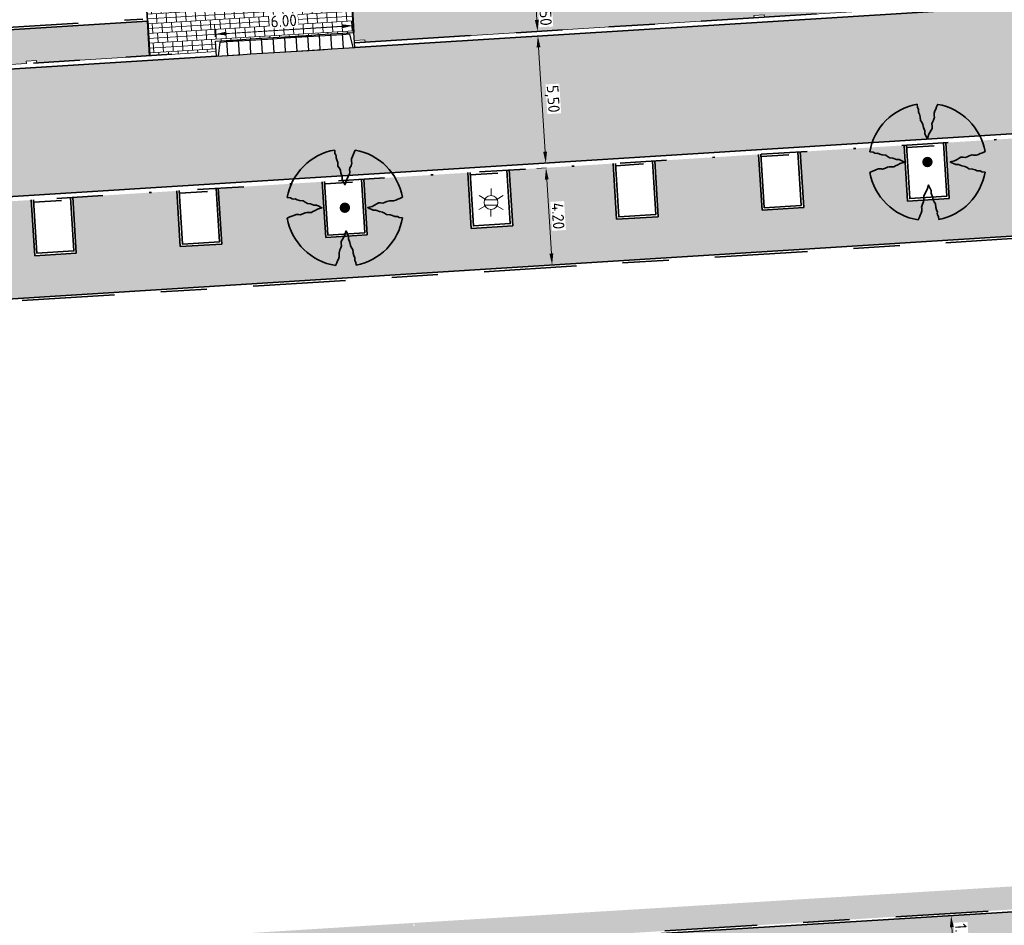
# Model space of a CAD drawing. Header units: metres. Extents: x 162305 to 163132, y 502542 to 502928.
# Tile 126 of 222: x 162491 to 162534, y 502709 to 502748. Entities that reach past the tile are written whole.
import ezdxf
from ezdxf.enums import TextEntityAlignment as Align

# ---------------------------------------------------------------- set-up
doc = ezdxf.new("R2010")
doc.units = ezdxf.units.M
for name, pattern in [('VH-GELEIDEBAND-SO', [6, 2, -2, 0, -2]), ('VH-OPSLUITBAND-SO', [10, 4, -2, 2, -2]), ('VH-TROTTOIRBAND-SO', [15, 5, -2, 2, -2, 2, -2]), ('ZZ-HIDDEN-SO', [4, 2, -2])]:
    doc.linetypes.add(name, pattern=pattern)
for name, color, linetype, lineweight, true_color in [('B-WE-OV-LICHTMAST-S-200', 190, 'Continuous', 18, 0x7f00ff), ('N-BH-VH-VERHARDING_TEGEL-Grijs', 253, 'Continuous', 13, 0x828282), ('N-WE-VH-KANTOPSLUITING_ELEMENT_INRIT-S', 40, 'Continuous', 25, 0xffbf00), ('N-WE-VH-KANTOPSLUITING_GELEIDEBAND_50X200-G', 20, 'VH-GELEIDEBAND-SO', 35, 0xff3f00), ('N-WE-VH-KANTOPSLUITING_OPSLUITBAND_100X200-G', 150, 'VH-OPSLUITBAND-SO', 35, 0x007fff), ('N-WE-VH-KANTOPSLUITING_TROTTOIRBAND_180X200-G', 6, 'VH-TROTTOIRBAND-SO', 35, 0xff00ff), ('N01-WE-GR-BOOM-S', 30, 'Continuous', 35, 0xff7f00)]:
    doc.layers.add(name, color=color, linetype=linetype, lineweight=lineweight, true_color=true_color)
for name, color, linetype, lineweight in [('N-BH-VH-MATERIAALGRENS-G', 7, 'Continuous', 40), ('N-WE-GR-GRAS-A-200', 62, 'Continuous', 18), ('N-WE-VH-KANTOPSLUITING_BETONRUG-G', 7, 'ZZ-HIDDEN-SO', 35), ('N-WE-VH-KANTOPSLUITING_VOORKANTBAND-G', 50, 'Continuous', 35), ('N-WE-VH-OPENVERHARDING_BETONSTRAATSTEEN-A', 92, 'Continuous', 18), ('N-WE-VH-OPENVERHARDING_BETONSTRAATSTEEN-A-200', 92, 'Continuous', 18), ('N-WE-VH-OPENVERHARDING_TEGEL-A', 92, 'Continuous', 18), ('X-XX-AL-M', 7, 'Continuous', 18)]:
    doc.layers.add(name, color=color, linetype=linetype, lineweight=lineweight)
doc.layers.add('X-XX-AL-HULPLIJN 01-G', color=1, linetype='Continuous', lineweight=18, true_color=0xff0000, plot=False)
doc.styles.add('NLCS-ISO', font='NLCS-ISO.ttf')
doc.styles.add('NLCS-ISO-M200-T25', font='NLCS-ISO.ttf', dxfattribs={"height": 0.5})
doc.dimstyles.new('NLCS-M200-T25-PIJL_L2_H2', dxfattribs={"dimscale": 0.2, "dimtxt": 2.5, "dimasz": 2.5, "dimexe": 2, "dimexo": 2, "dimgap": 0.7, "dimtad": 1, "dimzin": 0, "dimdsep": 46, "dimtxsty": 'NLCS-ISO-M200-T25', "dimcen": 0, "dimdle": 2, "dimclrd": 256, "dimclre": 256, "dimclrt": 256, "dimazin": 0, "dimtfac": 1, "dimtdec": 3, "dimtofl": 0, "dimtmove": 0, "dimatfit": 3, "dimfxl": 2, "dimfxlon": 1, "dimtfillclr": 256, "dimtolj": 1, "dimtzin": 0, "dimlwd": -1, "dimlwe": -1, "dimarcsym": 0})
pattern_1 = [(3.03605687, (0, 0), (0.29163426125, 0.165678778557), [0.3, -0.3]), (93.03605687, (0, 0), (-0.29957892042, -0.01588931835), [])]

# ---------------------------------------------------------------- blocks, each defined once
blk = doc.blocks.new('*D234')
at = {"layer": 'Defpoints', "color": 0, "transparency": 16777216}
for p in [(162513.891, 502741.656), (162514.227, 502741.677), (162514.99, 502737.512)]:
    blk.add_point(p, dxfattribs=at)
at = {"layer": 'X-XX-AL-M', "transparency": 16777216}
for p, q in [((162513.891, 502741.656), (162513.492, 502741.631)), ((162514.123, 502737.959), (162513.922, 502741.157)), ((162514.553, 502737.485), (162513.755, 502737.435))]:
    blk.add_line(p, q, dxfattribs=at)
for points in [[(162514.006, 502741.163), (162513.839, 502741.152), (162513.891, 502741.656)], [(162514.206, 502737.964), (162514.039, 502737.954), (162514.154, 502737.46)]]:
    blk.add_solid(points, dxfattribs=at)
at = {"layer": 'X-XX-AL-M', "transparency": 16777216, "insert": (162514.412, 502739.583), "char_height": 0.5, "attachment_point": 5, "rotation": 273.5814, "style": 'NLCS-ISO-M200-T25', "bg_fill": 3, "box_fill_scale": 1.1, "bg_fill_color": 256, "bg_fill_true_color": 13158600, "bg_fill_transparency": 0}
blk.add_mtext('\\A1;4.20', dxfattribs=at)
blk = doc.blocks.new('*D235')
at = {"layer": 'Defpoints', "color": 0, "transparency": 16777216}
for p in [(162513.537, 502747.359), (162514.36, 502747.41), (162515.137, 502741.934)]:
    blk.add_point(p, dxfattribs=at)
at = {"layer": 'X-XX-AL-M', "transparency": 16777216}
for p, q in [((162513.936, 502747.384), (162513.138, 502747.334)), ((162513.85, 502742.355), (162513.568, 502746.86)), ((162514.28, 502741.881), (162513.482, 502741.831))]:
    blk.add_line(p, q, dxfattribs=at)
for points in [[(162513.651, 502746.865), (162513.485, 502746.855), (162513.537, 502747.359)], [(162513.933, 502742.36), (162513.767, 502742.35), (162513.881, 502741.856)]]:
    blk.add_solid(points, dxfattribs=at)
at = {"layer": 'X-XX-AL-M', "transparency": 16777216, "insert": (162514.148, 502744.635), "char_height": 0.5, "attachment_point": 5, "rotation": 273.5814, "style": 'NLCS-ISO-M200-T25', "bg_fill": 3, "box_fill_scale": 1.1, "bg_fill_color": 256, "bg_fill_true_color": 13158600, "bg_fill_transparency": 0}
blk.add_mtext('\\A1;5,50', dxfattribs=at)
blk = doc.blocks.new('*D239')
at = {"layer": 'Defpoints', "color": 0, "transparency": 16777216}
blk.add_point((162513.193, 502749.034), dxfattribs=at)
at = {"layer": 'X-XX-AL-M', "transparency": 16777216}
for p, q in [((162513.431, 502749.049), (162513.83, 502749.074)), ((162513.462, 502748.55), (162513.494, 502748.05)), ((162513.525, 502747.551), (162513.924, 502747.576))]:
    blk.add_line(p, q, dxfattribs=at)
for points in [[(162513.545, 502748.555), (162513.379, 502748.544), (162513.431, 502749.049)], [(162513.577, 502748.055), (162513.41, 502748.044), (162513.525, 502747.551)]]:
    blk.add_solid(points, dxfattribs=at)
at = {"layer": 'X-XX-AL-M', "transparency": 16777216, "insert": (162513.867, 502748.324), "char_height": 0.5, "attachment_point": 5, "rotation": 273.5814, "style": 'NLCS-ISO-M200-T25', "bg_fill": 3, "box_fill_scale": 1.1, "bg_fill_color": 256, "bg_fill_true_color": 13158600, "bg_fill_transparency": 0}
blk.add_mtext('\\A1;1.50', dxfattribs=at)
at = {"layer": 'Defpoints', "color": 0, "transparency": 16777216}
for p in [(162513.408, 502747.543), (162513.525, 502747.551)]:
    blk.add_point(p, dxfattribs=at)
blk = doc.blocks.new('*D241')
at = {"layer": 'Defpoints', "color": 0, "transparency": 16777216}
for p in [(162499.584, 502747.43), (162505.6, 502747.372), (162499.617, 502746.913)]:
    blk.add_point(p, dxfattribs=at)
at = {"layer": 'X-XX-AL-M', "transparency": 16777216}
for p, q in [((162505.575, 502747.772), (162505.548, 502748.204)), ((162499.592, 502747.312), (162499.559, 502747.829)), ((162505.074, 502747.773), (162500.083, 502747.461))]:
    blk.add_line(p, q, dxfattribs=at)
for points in [[(162505.069, 502747.856), (162505.079, 502747.69), (162505.573, 502747.805)], [(162500.078, 502747.544), (162500.089, 502747.378), (162499.584, 502747.43)]]:
    blk.add_solid(points, dxfattribs=at)
at = {"layer": 'X-XX-AL-M', "transparency": 16777216, "insert": (162502.554, 502748.006), "char_height": 0.5, "attachment_point": 5, "rotation": 3.5814, "style": 'NLCS-ISO-M200-T25', "bg_fill": 3, "box_fill_scale": 1.1, "bg_fill_color": 256, "bg_fill_true_color": 13158600, "bg_fill_transparency": 0}
blk.add_mtext('\\A1;6.00', dxfattribs=at)
blk = doc.blocks.new('*D197')
at = {"layer": 'X-XX-AL-M', "transparency": 16777216}
for p, q in [((162531.398, 502709.366), (162530.999, 502709.341)), ((162531.43, 502708.867), (162531.48, 502708.069)), ((162531.511, 502707.57), (162531.112, 502707.545))]:
    blk.add_line(p, q, dxfattribs=at)
for points in [[(162531.513, 502708.872), (162531.346, 502708.862), (162531.398, 502709.366)], [(162531.563, 502708.074), (162531.396, 502708.064), (162531.511, 502707.57)]]:
    blk.add_solid(points, dxfattribs=at)
at = {"layer": 'X-XX-AL-M', "transparency": 16777216, "insert": (162531.844, 502708.492), "char_height": 0.5, "attachment_point": 5, "rotation": 273.5814, "style": 'NLCS-ISO-M200-T25', "bg_fill": 3, "box_fill_scale": 1.1, "bg_fill_color": 256, "bg_fill_true_color": 13158600, "bg_fill_transparency": 0}
blk.add_mtext('\\A1;1.80', dxfattribs=at)
at = {"layer": 'Defpoints', "color": 0, "transparency": 16777216}
for p in [(162531.539, 502709.375), (162531.511, 502707.57), (162531.609, 502707.576)]:
    blk.add_point(p, dxfattribs=at)
blk = doc.blocks.new('N-SVH-INRITELEMENT_180 200_200X650X500_RECHTS18')
at = {"layer": 'N-WE-VH-KANTOPSLUITING_ELEMENT_INRIT-S'}
for p, q in [((0, 0), (-0.499, -0.031)), ((0, 0), (0.04, -0.649)), ((-0.499, -0.031), (-0.459, -0.68)), ((-0.262, -0.617), (-0.404, -0.025)), ((0.04, -0.649), (-0.459, -0.68)), ((0.037, -0.599), (-0.262, -0.617))]:
    blk.add_line(p, q, dxfattribs=at)
blk = doc.blocks.new('N-SVH-INRITELEMENT_180 200_200X650X500_MIDDEN199')
at = {"layer": 'N-WE-VH-KANTOPSLUITING_ELEMENT_INRIT-S'}
for p, q in [((0, 0), (-0.499, -0.031)), ((0, 0), (0.04, -0.649)), ((-0.499, -0.031), (-0.459, -0.68)), ((0.037, -0.599), (-0.462, -0.63)), ((0.04, -0.649), (-0.459, -0.68))]:
    blk.add_line(p, q, dxfattribs=at)
blk = doc.blocks.new('N-SVH-INRITELEMENT_180 200_200X650X500_LINKS18')
at = {"layer": 'N-WE-VH-KANTOPSLUITING_ELEMENT_INRIT-S'}
for p, q in [((0, 0), (-0.499, -0.031)), ((0, 0), (0.04, -0.649)), ((-0.499, -0.031), (-0.459, -0.68)), ((-0.095, -0.006), (-0.162, -0.611)), ((-0.162, -0.611), (-0.462, -0.63)), ((0.04, -0.649), (-0.459, -0.68))]:
    blk.add_line(p, q, dxfattribs=at)
blk = doc.blocks.new('SGR-BOOM_3E GROOTTE')
h = blk.add_hatch(color=256)
edge = h.paths.add_edge_path()
edge.add_arc((-0.002, 0.003), 0.15, 0, 360)
at = {"flags": 128}
for points in [[(-0.296, 1.665), (-0.29, 1.569), (-0.261, 1.523), (-0.255, 1.478), (-0.256, 1.439), (-0.231, 1.379), (-0.208, 1.307), (-0.201, 1.2), (-0.163, 1.149), (-0.132, 1.086), (-0.115, 0.997), (-0.079, 0.898), (-0.076, 0.819), (-0.049, 0.758), (-0.023, 0.705), (-0.003, 0.664), (0.033, 0.788), (0.072, 0.857), (0.107, 0.924), (0.134, 0.969), (0.138, 1.033), (0.129, 1.099), (0.144, 1.149), (0.175, 1.211), (0.198, 1.295), (0.19, 1.33), (0.19, 1.409), (0.213, 1.475), (0.239, 1.528), (0.262, 1.589), (0.297, 1.664)], [(-1.665, 0.293), (-1.567, 0.287), (-1.521, 0.259), (-1.476, 0.252), (-1.437, 0.255), (-1.377, 0.23), (-1.306, 0.207), (-1.199, 0.199), (-1.149, 0.161), (-1.083, 0.128), (-0.994, 0.111), (-0.897, 0.077), (-0.818, 0.074), (-0.757, 0.047), (-0.704, 0.021), (-0.663, 0.001), (-0.787, -0.035), (-0.856, -0.074), (-0.922, -0.108), (-0.968, -0.137), (-1.031, -0.139), (-1.097, -0.131), (-1.149, -0.146), (-1.21, -0.177), (-1.293, -0.2), (-1.328, -0.193), (-1.408, -0.193), (-1.473, -0.216), (-1.526, -0.241), (-1.587, -0.263), (-1.662, -0.3)], [(1.66, -0.288), (1.562, -0.282), (1.516, -0.254), (1.472, -0.247), (1.434, -0.25), (1.371, -0.224), (1.3, -0.201), (1.194, -0.193), (1.143, -0.156), (1.079, -0.125), (0.991, -0.107), (0.892, -0.072), (0.813, -0.069), (0.752, -0.042), (0.699, -0.016), (0.658, 0.005), (0.782, 0.041), (0.851, 0.078), (0.917, 0.114), (0.962, 0.142), (1.025, 0.144), (1.093, 0.136), (1.143, 0.151), (1.204, 0.181), (1.288, 0.206), (1.323, 0.198), (1.402, 0.198), (1.468, 0.22), (1.521, 0.247), (1.583, 0.269), (1.659, 0.304)], [(-0.27, -1.663), (-0.234, -1.587), (-0.211, -1.527), (-0.186, -1.474), (-0.163, -1.407), (-0.163, -1.329), (-0.171, -1.293), (-0.147, -1.209), (-0.118, -1.147), (-0.102, -1.097), (-0.109, -1.03), (-0.107, -0.968), (-0.078, -0.922), (-0.043, -0.857), (-0.005, -0.787), (0.03, -0.663), (0.051, -0.704), (0.076, -0.756), (0.104, -0.818), (0.107, -0.896), (0.142, -0.995), (0.159, -1.084), (0.19, -1.147), (0.228, -1.199), (0.237, -1.305), (0.26, -1.376), (0.285, -1.438), (0.282, -1.475), (0.289, -1.522), (0.317, -1.566), (0.323, -1.653)]]:
    blk.add_lwpolyline(points, dxfattribs=at)
for start, end in [(100.0002, 170.1098), (10.2999, 79.792), (190.3241, 260.8433), (281.0946, 350.0621)]:
    blk.add_arc((-0.002, 0.003), 1.687, start, end)
blk = doc.blocks.new('B-SOV-LICHTMAST-SO')
for p, q in [((0, 1.5), (0, 3)), ((-1.3, 0.75), (-2.6, 1.5)), ((1.3, 0.75), (2.6, 1.5)), ((-1.3, -0.75), (-2.6, -1.5)), ((0, -1.5), (0, -3)), ((1.3, -0.75), (2.6, -1.5))]:
    blk.add_line(p, q)
at = {"flags": 128}
for points in [[(-1.38, 0.59), (1.38, 0.59)], [(-1.38, -0.59), (1.38, -0.59)]]:
    blk.add_lwpolyline(points, dxfattribs=at)
blk.add_circle((0, 0), 1.5)
at = {"style": 'NLCS-ISO'}
blk.add_attdef('TYPE', text='', height=1.8, dxfattribs=at).set_placement((0, 3), align=Align.BOTTOM_CENTER)

msp = doc.modelspace()

# ---------------------------------------------------------------- hatches: boundary and pattern name
at = {"layer": 'N-WE-GR-GRAS-A-200'}
h = msp.add_hatch(dxfattribs=at)
h.set_pattern_fill('AGR-GRAS_02-SO', color=256, scale=0.2, style=0, pattern_type=2)
h.set_pattern_definition([(0, (0, 0), (2, 2), [0.5, -1.5]), (0, (1.1, 1.2), (2, 2), [0.5, -1.5]), (90, (0.2, 0.7), (-2, 2), [0.5, -1.5]), (90, (1, 1.4), (-2, 2), [0.5, -1.5]), (45, (0.4, 1.4), (0, 2), [0.5, -2.328427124]), (135, (1.1, 0), (-2, 0), [0.5, -2.328427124]), (26.5650512, (0.5, 0.6), (2, 8e-10), [0.5, -3.972135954]), (26.5650512, (1.4, 1.6), (2, 8e-10), [0.5, -3.972135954]), (63.43494882, (1.4, 0), (1e-10, 2), [0.5, -3.972135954]), (63.43494882, (0.5, 0.9), (1e-10, 2), [0.5, -3.972135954]), (63.43494882, (1.2, 0.4), (1e-10, 2), [0.5, -3.972135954]), (116.5650512, (0, 1.1), (-8e-10, 2), [0.5, -3.972135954]), (153.43494882, (0.4, 0.3), (-2, 1e-10), [0.5, -3.972135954])])
h.paths.add_polyline_path([(162421.517, 502819.726), (162435.034, 502820.576), (162435.169, 502820.432), (162435.343, 502820.275), (162435.553, 502820.121), (162435.897, 502819.944), (162436.228, 502819.841), (162436.649, 502819.789), (162442.014, 502820.095), (162442.181, 502820.21), (162442.325, 502817.953), (162445.008, 502818.123), (162446.244, 502817.251), (162443.192, 502817.061), (162443.511, 502811.925), (162442.505, 502811.858), (162442.17, 502817.226), (162424.634, 502816.13), (162424.643, 502815.982), (162424.967, 502810.771), (162422.081, 502810.59)])
edge = h.paths.add_edge_path(flags=16)
edge.add_ellipse((162362.043, 502852.57), major_axis=(-0.0024, 0.0374), ratio=0.999228, start_angle=0, end_angle=360, ccw=False)
edge = h.paths.add_edge_path(flags=16)
edge.add_ellipse((162362.585, 502843.074), major_axis=(-0.0024, 0.0374), ratio=0.999228, start_angle=0, end_angle=360, ccw=False)
edge = h.paths.add_edge_path(flags=16)
edge.add_ellipse((162361.375, 502862.47), major_axis=(-0.0024, 0.0374), ratio=0.999228, start_angle=0, end_angle=360, ccw=False)
h.paths.add_polyline_path([(162362.219, 502859.55), (162362.319, 502859.557), (162363.515, 502840.078), (162363.415, 502840.072), (162363.443, 502839.623), (162363.543, 502839.629), (162363.629, 502838.217), (162362.822, 502838.159), (162362.786, 502838.484), (162362.788, 502838.484), (162362.758, 502838.774), (162362.163, 502845.491), (162360.898, 502866.676), (162361.878, 502866.739), (162362.291, 502860.006), (162362.191, 502860)])
h.paths.add_polyline_path([(162370.36, 502859.13), (162370.182, 502861.923), (162370.463, 502861.92), (162370.486, 502861.402), (162370.779, 502861.415), (162370.814, 502860.896), (162371.337, 502860.935), (162371.387, 502859.961), (162371.777, 502859.979), (162371.78, 502859.223)])
edge = h.paths.add_edge_path(flags=16)
edge.add_ellipse((162389.544, 502924.307), major_axis=(-0.0024, 0.0375), ratio=0.999228, start_angle=0, end_angle=360, ccw=False)
edge = h.paths.add_edge_path(flags=16)
edge.add_ellipse((162379.964, 502923.711), major_axis=(-0.0024, 0.0375), ratio=0.999228, start_angle=0, end_angle=360, ccw=False)
h.paths.add_polyline_path([(162371.042, 502923.041), (162371.029, 502923.547), (162371.022, 502923.655), (162398.112, 502925.305), (162398.145, 502924.764)])
edge = h.paths.add_edge_path(flags=16)
edge.add_ellipse((162472.361, 502871.473), major_axis=(-0.0024, 0.0375), ratio=0.999228, start_angle=0, end_angle=360, ccw=False)
edge = h.paths.add_edge_path(flags=16)
edge.add_ellipse((162472.286, 502872.403), major_axis=(-0.0024, 0.0375), ratio=0.999228, start_angle=0, end_angle=360, ccw=False)
edge = h.paths.add_edge_path(flags=16)
edge.add_ellipse((162481.311, 502872.974), major_axis=(-0.0024, 0.0375), ratio=0.999228, start_angle=0, end_angle=360, ccw=False)
edge = h.paths.add_edge_path(flags=16)
edge.add_ellipse((162481.4, 502872.078), major_axis=(-0.0024, 0.0375), ratio=0.999228, start_angle=0, end_angle=360, ccw=False)
edge = h.paths.add_edge_path(flags=16)
edge.add_ellipse((162491.481, 502873.637), major_axis=(-0.0024, 0.0375), ratio=0.999228, start_angle=0, end_angle=360, ccw=False)
edge = h.paths.add_edge_path()
edge.add_line((162491.614, 502871.718), (162490.496, 502871.657))
edge.add_line((162490.496, 502871.657), (162490.491, 502871.77))
edge.add_line((162490.491, 502871.77), (162478.157, 502870.992))
edge.add_line((162478.157, 502870.992), (162470.974, 502870.605))
edge.add_line((162470.974, 502870.605), (162470.856, 502872.5))
edge.add_line((162470.856, 502872.5), (162485.627, 502873.415))
edge.add_line((162485.627, 502873.415), (162493.227, 502873.874))
edge.add_line((162493.227, 502873.874), (162492.846, 502880.392))
edge.add_line((162492.846, 502880.392), (162493.987, 502880.465))
edge.add_line((162493.987, 502880.465), (162494.519, 502871.874))
edge.add_line((162494.519, 502871.874), (162491.646, 502871.719))
edge.add_ellipse((162491.628, 502871.752), major_axis=(-0.0024, 0.0375), ratio=0.999228, start_angle=204.2611, end_angle=514.6215)
h.paths.add_polyline_path([(162503.076, 502855.443), (162503.175, 502855.449), (162503.182, 502855.349), (162507.723, 502855.63), (162508.325, 502845.898), (162508.826, 502845.929), (162509.922, 502845.996), (162508.48, 502869.305), (162502.561, 502868.939), (162502.362, 502868.295), (162502.373, 502866.891)])
h.paths.add_polyline_path([(162538.734, 502870.453), (162538.737, 502870.459), (162538.743, 502870.478), (162538.747, 502870.497), (162538.75, 502870.516), (162538.751, 502870.535), (162538.75, 502870.553), (162538.747, 502870.572), (162538.743, 502870.591), (162538.737, 502870.611), (162538.729, 502870.629), (162538.722, 502870.641), (162538.703, 502870.938), (162537.951, 502870.89), (162537.968, 502870.619), (162537.965, 502870.611), (162537.958, 502870.591), (162537.954, 502870.572), (162537.952, 502870.553), (162537.951, 502870.535), (162537.952, 502870.516), (162537.954, 502870.497), (162537.958, 502870.478), (162537.965, 502870.459), (162537.973, 502870.44), (162537.98, 502870.426), (162537.999, 502870.138), (162538.751, 502870.186)], flags=16)
edge = h.paths.add_edge_path(flags=16)
edge.add_ellipse((162531.906, 502869.982), major_axis=(-0.25, 0), ratio=1, start_angle=-146.5113, end_angle=206.759, ccw=False)
edge.add_line((162532.115, 502870.12), (162532.13, 502870.095))
edge = h.paths.add_edge_path(flags=16)
edge.add_ellipse((162511.919, 502869.277), major_axis=(-0.0024, 0.0375), ratio=0.999228, start_angle=0, end_angle=360, ccw=False)
edge = h.paths.add_edge_path(flags=16)
edge.add_ellipse((162522.497, 502868.462), major_axis=(-0.0024, 0.0375), ratio=0.999228, start_angle=0, end_angle=360, ccw=False)
edge = h.paths.add_edge_path(flags=16)
edge.add_ellipse((162522.447, 502869.89), major_axis=(-0.0024, 0.0375), ratio=0.999228, start_angle=0, end_angle=360, ccw=False)
edge = h.paths.add_edge_path(flags=16)
edge.add_ellipse((162532.379, 502869.057), major_axis=(-0.0024, 0.0375), ratio=0.999228, start_angle=0, end_angle=360, ccw=False)
edge = h.paths.add_edge_path()
edge.add_line((162511.902, 502867.747), (162510.21, 502867.645))
edge.add_line((162510.21, 502867.645), (162510.109, 502869.306))
edge.add_line((162510.109, 502869.306), (162538.74, 502871.078))
edge.add_line((162538.74, 502871.078), (162538.844, 502869.377))
edge.add_line((162538.844, 502869.377), (162511.943, 502867.75))
edge.add_ellipse((162511.92, 502867.78), major_axis=(-0.0024, 0.0375), ratio=0.999228, start_angle=212.8954, end_angle=506.7392)
edge = h.paths.add_edge_path(flags=16)
edge.add_ellipse((162554.017, 502704.407), major_axis=(-0.25, 0), ratio=1, start_angle=-19.7806, end_angle=333.4897, ccw=False)
edge.add_line((162553.781, 502704.492), (162553.793, 502704.519))
edge = h.paths.add_edge_path()
edge.add_ellipse((162551.443, 502714.761), major_axis=(-0.579, 0), ratio=1, start_angle=88.3276, end_angle=98.4248)
edge.add_line((162551.528, 502714.188), (162556.303, 502714.513))
edge.add_line((162556.303, 502714.513), (162556.577, 502710.125))
edge.add_line((162556.577, 502710.125), (162556.776, 502710.137))
edge.add_line((162556.776, 502710.137), (162556.846, 502709.236))
edge.add_line((162556.846, 502709.236), (162552.732, 502708.974))
edge.add_line((162552.732, 502708.974), (162552.986, 502704.982))
edge.add_line((162552.986, 502704.982), (162557.154, 502705.248))
edge.add_line((162557.154, 502705.248), (162557.171, 502705.029))
edge.add_line((162557.171, 502705.029), (162577.095, 502706.273))
edge.add_line((162577.095, 502706.273), (162577.219, 502706.826))
edge.add_line((162577.219, 502706.826), (162577.305, 502705.378))
edge.add_line((162577.305, 502705.378), (162549.792, 502703.693))
edge.add_line((162549.792, 502703.693), (162549.16, 502713.814))
edge.add_line((162549.16, 502713.814), (162549.362, 502713.826))
edge.add_line((162549.362, 502713.826), (162549.356, 502713.926))
edge.add_line((162549.356, 502713.926), (162550.264, 502713.982))
edge.add_ellipse((162550.22, 502714.681), major_axis=(-0.7, 0), ratio=1, start_angle=93.5531, end_angle=128.9932)
edge.add_line((162550.661, 502714.137), (162551.426, 502714.182))
edge = h.paths.add_edge_path(flags=16)
edge.add_ellipse((162508.182, 502708.963), major_axis=(-0.0024, 0.0375), ratio=0.999228, start_angle=0, end_angle=360, ccw=False)
edge = h.paths.add_edge_path(flags=16)
edge.add_ellipse((162498.418, 502708.139), major_axis=(-0.0024, 0.0375), ratio=0.999228, start_angle=0, end_angle=360, ccw=False)
edge = h.paths.add_edge_path(flags=16)
edge.add_ellipse((162487.929, 502707.676), major_axis=(-0.0024, 0.0375), ratio=0.999228, start_angle=0, end_angle=360, ccw=False)
edge = h.paths.add_edge_path(flags=16)
edge.add_ellipse((162478.214, 502707.105), major_axis=(-0.0024, 0.0375), ratio=0.999228, start_angle=0, end_angle=360, ccw=False)
h.paths.add_polyline_path([(162476.685, 502707.087), (162505.879, 502708.912), (162539.79, 502710.978), (162539.851, 502709.987), (162476.746, 502706.099)])
edge = h.paths.add_edge_path(flags=16)
edge.add_ellipse((162395.834, 502721.362), major_axis=(-0.0024, 0.0374), ratio=0.999228, start_angle=0, end_angle=360, ccw=False)
edge = h.paths.add_edge_path(flags=16)
edge.add_ellipse((162396.47, 502711.185), major_axis=(-0.0024, 0.0374), ratio=0.999228, start_angle=0, end_angle=360, ccw=False)
edge = h.paths.add_edge_path()
edge.add_line((162395.383, 502731.715), (162396.765, 502708.907))
edge.add_line((162396.765, 502708.907), (162397.036, 502704.3))
edge.add_line((162397.036, 502704.3), (162396.295, 502704.256))
edge.add_line((162396.295, 502704.256), (162395.798, 502704.697))
edge.add_line((162395.798, 502704.697), (162394.018, 502733.935))
edge.add_line((162394.018, 502733.935), (162394.9, 502734.934))
edge.add_line((162394.9, 502734.934), (162395.187, 502734.952))
edge.add_line((162395.187, 502734.952), (162395.379, 502731.782))
edge.add_ellipse((162395.364, 502731.747), major_axis=(-0.0024, 0.0374), ratio=0.999228, start_angle=333.5251, end_angle=566.1217)
edge = h.paths.add_edge_path(flags=16)
edge.add_ellipse((162599.331, 502707.364), major_axis=(-0.0024, 0.0375), ratio=0.999228, start_angle=0, end_angle=360, ccw=False)
edge = h.paths.add_edge_path(flags=16)
edge.add_ellipse((162589.565, 502706.823), major_axis=(-0.0024, 0.0375), ratio=0.999228, start_angle=0, end_angle=360, ccw=False)
edge = h.paths.add_edge_path()
edge.add_ellipse((162583.961, 502706.24), major_axis=(-0.25, 0), ratio=1, start_angle=93.4892, end_angle=273.4892)
edge.add_line((162583.945, 502706.489), (162583.943, 502706.535))
edge.add_line((162583.943, 502706.535), (162608.977, 502708.062))
edge.add_line((162608.977, 502708.062), (162609.022, 502707.322))
edge.add_line((162609.022, 502707.322), (162583.988, 502705.788))
edge.add_line((162583.988, 502705.788), (162583.976, 502705.99))
edge = h.paths.add_edge_path(flags=16)
edge.add_ellipse((162616.144, 502666.519), major_axis=(-0.0024, 0.0374), ratio=0.999228, start_angle=0, end_angle=360, ccw=False)
edge = h.paths.add_edge_path(flags=16)
edge.add_ellipse((162615.418, 502676.401), major_axis=(-0.0024, 0.0374), ratio=0.999228, start_angle=0, end_angle=360, ccw=False)
edge = h.paths.add_edge_path()
edge.add_ellipse((162615.429, 502664.807), major_axis=(-0.25, 0), ratio=1, start_angle=33.4892, end_angle=333.4892)
edge.add_line((162615.205, 502664.919), (162615.153, 502664.945))
edge.add_line((162615.153, 502664.945), (162613.958, 502684.042))
edge.add_line((162613.958, 502684.042), (162615.141, 502684.116))
edge.add_line((162615.141, 502684.116), (162615.159, 502683.799))
edge.add_line((162615.159, 502683.799), (162616.307, 502665.548))
edge.add_line((162616.307, 502665.548), (162616.303, 502665.534))
edge.add_line((162616.303, 502665.534), (162616.301, 502665.515))
edge.add_line((162616.301, 502665.515), (162616.3, 502665.496))
edge.add_line((162616.3, 502665.496), (162616.301, 502665.477))
edge.add_line((162616.301, 502665.477), (162616.303, 502665.458))
edge.add_line((162616.303, 502665.458), (162616.308, 502665.439))
edge.add_line((162616.308, 502665.439), (162616.314, 502665.42))
edge.add_line((162616.314, 502665.42), (162616.315, 502665.418))
edge.add_line((162616.315, 502665.418), (162616.722, 502658.942))
edge.add_line((162616.722, 502658.942), (162615.533, 502658.854))
edge.add_line((162615.533, 502658.854), (162615.172, 502664.637))
edge.add_line((162615.172, 502664.637), (162615.22, 502664.669))
h.paths.add_polyline_path([(162613.807, 502655.383), (162613.598, 502658.712), (162613.638, 502658.715), (162613.934, 502653.992), (162582.144, 502652.018), (162582.063, 502653.317)])
h.paths.add_polyline_path([(162630.424, 502647.556), (162630.699, 502642.626), (162628.4, 502642.494), (162627.777, 502642.458), (162627.786, 502642.278), (162603.433, 502640.765), (162603.114, 502645.897), (162602.077, 502645.841), (162602.105, 502645.392), (162602.141, 502645.394), (162602.467, 502640.049), (162633.855, 502641.963), (162634.145, 502641.982), (162633.881, 502644.367), (162633.717, 502645), (162633.378, 502645.727), (162632.876, 502646.364), (162632.286, 502646.854), (162631.624, 502647.211)])
edge = h.paths.add_edge_path(flags=16)
edge.add_ellipse((162567.845, 502652.2), major_axis=(-0.0024, 0.0375), ratio=0.999228, start_angle=0, end_angle=360, ccw=False)
edge = h.paths.add_edge_path()
edge.add_line((162548.046, 502650.768), (162548.03, 502651.015))
edge.add_line((162548.03, 502651.015), (162549.486, 502651.109))
edge.add_line((162549.486, 502651.109), (162549.486, 502650.517))
edge.add_line((162549.486, 502650.517), (162550.286, 502650.517))
edge.add_line((162550.286, 502650.517), (162550.286, 502651.16))
edge.add_line((162550.286, 502651.16), (162558.56, 502651.693))
edge.add_ellipse((162558.587, 502651.719), major_axis=(-0.0024, 0.0375), ratio=0.999228, start_angle=129.7834, end_angle=230.2968)
edge.add_line((162558.617, 502651.697), (162573.877, 502652.68))
edge.add_line((162573.877, 502652.68), (162573.944, 502651.609))
edge.add_line((162573.944, 502651.609), (162548.093, 502650.004))
edge.add_line((162548.093, 502650.004), (162548.05, 502650.705))
edge.add_ellipse((162548.028, 502650.735), major_axis=(-0.0024, 0.0375), ratio=0.999228, start_angle=211.6727, end_angle=328.1784)
edge = h.paths.add_edge_path(flags=16)
edge.add_ellipse((162430.665, 502659.865), major_axis=(-0.0024, 0.0375), ratio=0.999228, start_angle=0, end_angle=360, ccw=False)
edge = h.paths.add_edge_path(flags=16)
edge.add_ellipse((162420.419, 502659.642), major_axis=(-0.0024, 0.0375), ratio=0.999228, start_angle=0, end_angle=360, ccw=False)
edge = h.paths.add_edge_path(flags=16)
edge.add_ellipse((162411.256, 502659.155), major_axis=(-0.0024, 0.0375), ratio=0.999228, start_angle=0, end_angle=360, ccw=False)
h.paths.add_polyline_path([(162435.507, 502661.043), (162435.323, 502659.857), (162409.633, 502658.262), (162409.562, 502659.421), (162417.311, 502659.909), (162417.311, 502659.564), (162418.111, 502659.564), (162418.111, 502659.962)])
edge = h.paths.add_edge_path()
edge.add_arc((162406.536, 502665.135), 0.25, 314.1361, 386.759)
edge.add_line((162406.759, 502665.248), (162406.744, 502665.273))
edge.add_arc((162406.536, 502665.135), 0.25, 33.4892, 53.1521)
edge.add_line((162406.686, 502665.335), (162405.617, 502682.119))
edge.add_line((162405.617, 502682.119), (162404.587, 502699.361))
edge.add_line((162404.587, 502699.361), (162405.114, 502699.394))
edge.add_line((162405.114, 502699.394), (162407.566, 502659.298))
edge.add_line((162407.566, 502659.298), (162407.073, 502659.267))
edge.add_line((162407.073, 502659.267), (162407.068, 502659.343))
edge.add_line((162407.068, 502659.343), (162407.062, 502659.43))
edge.add_line((162407.062, 502659.43), (162406.71, 502664.956))
h.paths.add_polyline_path([(162384.175, 502626.989), (162385.046, 502626.592), (162372.825, 502599.014), (162371.335, 502595.495), (162370.722, 502593.495), (162370.394, 502591.743), (162370.27, 502590.819), (162370.22, 502589.04), (162370.38, 502587.03), (162370.565, 502585.909), (162371.415, 502583.295), (162372.193, 502581.707), (162370.908, 502584.33), (162369.966, 502586.806), (162369.747, 502588.04), (162369.616, 502589.543), (162369.609, 502591.028), (162369.765, 502592.585), (162370.157, 502594.429), (162370.745, 502596.215), (162373.739, 502603.155), (162382.073, 502622.389), (162383.982, 502627.016)])
h.paths.add_polyline_path([(162633.546, 502600.513), (162633.828, 502595.971), (162634.923, 502596.039), (162635.361, 502596.088), (162635.807, 502596.254), (162636.127, 502596.481), (162636.395, 502596.782), (162636.609, 502597.185), (162636.68, 502597.521), (162636.692, 502597.852), (162636.458, 502601.632), (162636.458, 502601.69), (162604.902, 502599.753), (162604.852, 502599.75), (162605.149, 502595.651), (162605.325, 502595.091), (162605.529, 502594.771), (162606.031, 502594.327), (162606.489, 502594.101), (162606.98, 502594.014), (162607.398, 502594.03), (162607.379, 502594.329), (162607.479, 502594.335), (162607.197, 502598.877)])
at = {"layer": 'N-WE-VH-OPENVERHARDING_BETONSTRAATSTEEN-A', "true_color": 0x333333}
h = msp.add_hatch(dxfattribs=at)
h.set_pattern_fill('AVH-BSS_KEIFORMAAT_DUBBEL', color=250, scale=2, angle=183.4892, pattern_type=2)
h.set_pattern_definition([(183.48921765, (0, 0), (0.012780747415, -0.20961071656), []), (273.48921765, (0, 0), (0.23517221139, -0.4064406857), [0.42, -0.42])])
h.paths.add_polyline_path([(162496.562, 502749.696), (162496.759, 502746.502), (162499.631, 502746.682), (162499.603, 502747.131), (162505.592, 502747.505), (162505.528, 502748.554), (162505.117, 502748.527), (162505.04, 502749.775), (162499.545, 502749.434), (162499.517, 502749.881)])
at = {"layer": 'N-WE-VH-OPENVERHARDING_BETONSTRAATSTEEN-A-200', "true_color": 0x333333}
h = msp.add_hatch(dxfattribs=at)
h.set_pattern_fill('AVH-BSS_KEIFORMAAT_KEPER-SO', color=250, scale=0.2, angle=3.5504, pattern_type=2)
h.set_pattern_definition([(48.55043389, (0, 0), (-0.01839141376, 0.29641483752), [0.63, -0.21]), (138.55043389, (0.13901, 0.1574), (-0.01839141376, 0.29641483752), [0.63, -0.21])])
h.paths.add_polyline_path([(162473.44, 502744.842), (162473.777, 502739.353), (162535.743, 502743.231), (162538.418, 502743.398), (162538.075, 502748.888), (162505.632, 502746.856), (162499.644, 502746.483)])
at = {"layer": 'N-WE-VH-OPENVERHARDING_TEGEL-A', "true_color": 0x333333}
h = msp.add_hatch(dxfattribs=at)
h.set_pattern_fill('AVH-TEGEL_300X300_HALFST', color=250, angle=3.0361, pattern_type=2)
h.set_pattern_definition(pattern_1)
h.paths.add_polyline_path([(162506.063, 502747.183), (162505.614, 502747.156), (162505.62, 502747.056), (162505.592, 502747.505), (162505.528, 502748.554), (162508.66, 502748.75), (162510.157, 502748.844), (162549.989, 502751.337), (162550.083, 502749.84), (162537.912, 502749.078), (162537.905, 502749.177), (162537.456, 502749.149), (162537.462, 502749.049), (162523.333, 502748.165), (162523.326, 502748.264), (162522.877, 502748.237), (162522.883, 502748.137), (162506.069, 502747.084)])
h = msp.add_hatch(dxfattribs=at)
h.set_pattern_fill('AVH-TEGEL_300X300_HALFST', color=250, angle=3.0361, pattern_type=2)
h.set_pattern_definition(pattern_1)
edge = h.paths.add_edge_path()
edge.add_arc((162469.54, 502748.607), 3.8, 227.6479, 273.5671, ccw=False)
edge.add_line((162466.98, 502745.798), (162466.959, 502746.139))
edge.add_line((162466.959, 502746.139), (162469.684, 502746.311))
edge.add_line((162469.684, 502746.311), (162496.668, 502747.999))
edge.add_line((162496.668, 502747.999), (162496.759, 502746.502))
edge.add_line((162496.759, 502746.502), (162491.883, 502746.197))
edge.add_line((162491.883, 502746.197), (162491.877, 502746.297))
edge.add_line((162491.877, 502746.297), (162491.428, 502746.269))
edge.add_line((162491.428, 502746.269), (162491.434, 502746.169))
edge.add_line((162491.434, 502746.169), (162473.904, 502745.072))
edge.add_line((162473.904, 502745.072), (162473.897, 502745.172))
edge.add_line((162473.897, 502745.172), (162473.448, 502745.144))
edge.add_line((162473.448, 502745.144), (162473.454, 502745.044))
edge.add_line((162473.454, 502745.044), (162469.778, 502744.813))
edge.add_line((162469.778, 502744.813), (162469.776, 502744.814))
h = msp.add_hatch(dxfattribs=at)
h.set_pattern_fill('AVH-TEGEL_400X400_HALFST_02', color=250, angle=3.5672, pattern_type=2)
h.set_pattern_definition([(3.5672, (162474.8433, 502734.99967), (-0.0248876, 0.399225), []), (93.5672, (162474.8433, 502734.99967), (-0.399225, -0.0248876), [0.4, -0.4]), (93.5672, (162475.01803, 502735.41134), (-0.399225, -0.0248876), [0.4, -0.4]), (3.5672, (162475.0305, 502735.2117), (-0.049775, 0.79845), [0, -1.6]), (3.5672, (162475.4297, 502735.2366), (-0.049775, 0.79845), [0, -1.6]), (48.5672, (162474.8433, 502734.9997), (-0.848225, 0.748675), [])])
h.paths.add_polyline_path([(162474.931, 502739.224), (162474.937, 502739.124), (162474.588, 502739.102), (162474.843, 502735), (162535.917, 502738.822), (162535.655, 502743.025), (162531.064, 502742.738), (162531.164, 502742.744), (162531.314, 502740.338), (162529.518, 502740.225), (162529.368, 502742.632), (162524.877, 502742.351), (162525.027, 502739.944), (162523.231, 502739.832), (162523.081, 502742.238), (162518.59, 502741.957), (162518.74, 502739.551), (162516.944, 502739.438), (162516.794, 502741.845), (162512.303, 502741.564), (162512.453, 502739.157), (162510.658, 502739.045), (162510.507, 502741.451), (162506.016, 502741.17), (162506.166, 502738.764), (162504.371, 502738.651), (162504.221, 502741.058), (162499.729, 502740.777), (162499.879, 502738.37), (162498.084, 502738.258), (162497.934, 502740.664), (162493.442, 502740.383), (162493.592, 502737.977), (162491.797, 502737.864), (162491.647, 502740.271), (162487.155, 502739.99), (162487.305, 502737.583), (162485.51, 502737.471), (162485.36, 502739.877), (162480.868, 502739.596), (162481.018, 502737.19), (162479.223, 502737.077), (162479.073, 502739.484)])
h = msp.add_hatch(dxfattribs=at)
h.set_pattern_fill('AVH-TEGEL_300X300_HALFST', color=250, angle=3.0361, pattern_type=2)
h.set_pattern_definition(pattern_1)
h.paths.add_polyline_path([(162547.285, 502708.542), (162543.154, 502708.287), (162541.059, 502708.158), (162396.033, 502699.223), (162395.921, 502701.019), (162547.173, 502710.338)])

# ---------------------------------------------------------------- linework, layer by layer
at = {"layer": 'N-BH-VH-MATERIAALGRENS-G'}
for p, q in [((162505.592, 502747.505), (162505.528, 502748.554)), ((162496.668, 502747.999), (162496.759, 502746.502))]:
    msp.add_line(p, q, dxfattribs=at)
at = {"layer": 'N-BH-VH-VERHARDING_TEGEL-Grijs', "flags": 128}
for points in [[(162506.063, 502747.183), (162505.614, 502747.156), (162505.62, 502747.056), (162505.592, 502747.505), (162505.528, 502748.554), (162508.66, 502748.75), (162510.157, 502748.844), (162549.989, 502751.337), (162550.083, 502749.84), (162537.912, 502749.078), (162537.905, 502749.177), (162537.456, 502749.149), (162537.462, 502749.049), (162523.333, 502748.165), (162523.326, 502748.264), (162522.877, 502748.237), (162522.883, 502748.137), (162506.069, 502747.084), (162506.063, 502747.183)], [(162547.285, 502708.542), (162543.154, 502708.287), (162541.059, 502708.158), (162396.033, 502699.223), (162395.921, 502701.019), (162547.173, 502710.338), (162547.285, 502708.542)]]:
    msp.add_lwpolyline(points, dxfattribs=at)
msp.add_lwpolyline([(162469.776, 502744.814, -0.203085), (162466.98, 502745.798), (162466.98, 502745.798), (162466.959, 502746.139), (162469.684, 502746.311), (162496.668, 502747.999), (162496.759, 502746.502), (162491.883, 502746.197), (162491.877, 502746.297), (162491.428, 502746.269), (162491.434, 502746.169), (162473.904, 502745.072), (162473.897, 502745.172), (162473.448, 502745.144), (162473.454, 502745.044), (162469.778, 502744.813), (162469.776, 502744.814)], format="xyb", dxfattribs=at)
at = {"layer": 'N-WE-VH-KANTOPSLUITING_BETONRUG-G', "ltscale": 0.6}
for p, q in [((162529.474, 502742.538), (162531.071, 502742.638)), ((162523.187, 502742.145), (162524.784, 502742.244)), ((162516.901, 502741.751), (162518.497, 502741.851)), ((162510.614, 502741.358), (162512.21, 502741.457)), ((162504.327, 502740.964), (162505.923, 502741.064)), ((162498.06, 502740.565), (162499.656, 502740.665)), ((162491.753, 502740.177), (162493.349, 502740.277))]:
    msp.add_line(p, q, dxfattribs=at)
at = {"layer": 'N-WE-VH-KANTOPSLUITING_GELEIDEBAND_50X200-G'}
msp.add_line((162474.481, 502739.196), (162535.755, 502743.031), dxfattribs=at)
at = {"layer": 'N-WE-VH-KANTOPSLUITING_OPSLUITBAND_100X200-G'}
for points in [[(162467.957, 502755.915), (162468.473, 502747.512), (162469.719, 502746.413), (162496.462, 502748.087)], [(162531.164, 502742.744), (162531.314, 502740.338), (162529.518, 502740.225), (162529.368, 502742.632)], [(162524.877, 502742.351), (162525.027, 502739.944), (162523.231, 502739.832), (162523.081, 502742.239)], [(162518.59, 502741.959), (162518.74, 502739.551), (162516.944, 502739.438), (162516.794, 502741.847)], [(162512.303, 502741.567), (162512.453, 502739.157), (162510.658, 502739.045), (162510.507, 502741.454)], [(162506.016, 502741.174), (162506.166, 502738.764), (162504.371, 502738.651), (162504.22, 502741.062)], [(162499.729, 502740.782), (162499.879, 502738.37), (162498.084, 502738.258), (162497.933, 502740.669)], [(162491.646, 502740.277), (162491.797, 502737.864), (162493.592, 502737.977), (162493.442, 502740.389)], [(162469.267, 502734.55), (162481.271, 502735.302), (162543.488, 502739.196)], [(162469.116, 502705.629), (162547.067, 502710.432), (162546.864, 502713.671)]]:
    msp.add_lwpolyline(points, dxfattribs=at)
at = {"layer": 'N-WE-VH-KANTOPSLUITING_TROTTOIRBAND_180X200-G'}
for p, q in [((162505.62, 502747.056), (162553.796, 502750.072)), ((162469.778, 502744.813), (162499.631, 502746.682))]:
    msp.add_line(p, q, dxfattribs=at)
at = {"layer": 'N-WE-VH-KANTOPSLUITING_VOORKANTBAND-G'}
for p, q in [((162474.469, 502739.396), (162535.743, 502743.231)), ((162523.181, 502742.245), (162523.325, 502739.933)), ((162516.894, 502741.853), (162517.038, 502739.54)), ((162510.607, 502741.46), (162510.751, 502739.148)), ((162504.32, 502741.068), (162504.464, 502738.755)), ((162498.033, 502740.675), (162498.177, 502738.363)), ((162543.482, 502739.296), (162469.261, 502734.65))]:
    msp.add_line(p, q, dxfattribs=at)
for points in [[(162505.632, 502746.856), (162553.808, 502749.872, 0.414214), (162554.089, 502750.191), (162553.848, 502754.033, -0.414214), (162554.316, 502754.563), (162568.289, 502755.438, -0.414214), (162568.819, 502754.97), (162569.059, 502751.128, 0.414214), (162569.378, 502750.847), (162572.167, 502751.022)], [(162431.745, 502747.174), (162437.316, 502747.52, 0.414214), (162437.597, 502747.838), (162437.358, 502751.681, -0.414214), (162437.826, 502752.211), (162454.294, 502753.233, -0.414189), (162454.824, 502752.765), (162455.063, 502748.922, 0.414214), (162455.381, 502748.642), (162459.324, 502748.887, -0.228749), (162466.569, 502745.929, 0.228858), (162469.79, 502744.614), (162499.644, 502746.483)]]:
    msp.add_lwpolyline(points, format="xyb", dxfattribs=at)
for points in [[(162469.684, 502746.311), (162496.668, 502747.999), (162496.448, 502751.512)], [(162531.064, 502742.738), (162531.208, 502740.431), (162529.612, 502740.331), (162529.468, 502742.638)], [(162524.777, 502742.345), (162524.921, 502740.038), (162523.325, 502739.938), (162523.181, 502742.244)], [(162518.49, 502741.951), (162518.634, 502739.644), (162517.038, 502739.544), (162516.894, 502741.851)], [(162512.204, 502741.557), (162512.347, 502739.251), (162510.751, 502739.151), (162510.607, 502741.457)], [(162505.917, 502741.164), (162506.06, 502738.857), (162504.464, 502738.757), (162504.32, 502741.064)], [(162499.63, 502740.77), (162499.773, 502738.464), (162498.177, 502738.364), (162498.033, 502740.67)], [(162491.746, 502740.277), (162491.89, 502737.97), (162493.486, 502738.07), (162493.343, 502740.377)], [(162468.831, 502708.625), (162469.022, 502705.523), (162547.173, 502710.338), (162546.964, 502713.677)]]:
    msp.add_lwpolyline(points, dxfattribs=at)
at = {"layer": 'X-XX-AL-HULPLIJN 01-G', "flags": 128}
for points in [[(162496.562, 502749.696), (162496.759, 502746.502), (162499.631, 502746.682), (162499.603, 502747.131), (162505.592, 502747.505), (162505.528, 502748.554), (162505.117, 502748.527), (162505.04, 502749.775), (162499.545, 502749.434), (162499.517, 502749.881)], [(162473.44, 502744.842), (162473.777, 502739.353), (162535.743, 502743.231), (162538.418, 502743.398), (162538.075, 502748.888), (162505.632, 502746.856), (162499.644, 502746.483)]]:
    msp.add_lwpolyline(points, close=True, dxfattribs=at)

# ---------------------------------------------------------------- block references
at = {"color": 7, "linetype": 'Continuous', "lineweight": 0, "rotation": 180}
for name, p in [('N-SVH-INRITELEMENT_180 200_200X650X500_MIDDEN199', (162501.14, 502746.577)), ('N-SVH-INRITELEMENT_180 200_200X650X500_MIDDEN199', (162501.64, 502746.608)), ('N-SVH-INRITELEMENT_180 200_200X650X500_MIDDEN199', (162502.139, 502746.639)), ('N-SVH-INRITELEMENT_180 200_200X650X500_MIDDEN199', (162502.638, 502746.67)), ('N-SVH-INRITELEMENT_180 200_200X650X500_MIDDEN199', (162503.137, 502746.701)), ('N-SVH-INRITELEMENT_180 200_200X650X500_MIDDEN199', (162503.636, 502746.732)), ('N-SVH-INRITELEMENT_180 200_200X650X500_MIDDEN199', (162504.135, 502746.763)), ('N-SVH-INRITELEMENT_180 200_200X650X500_MIDDEN199', (162504.634, 502746.794)), ('N-SVH-INRITELEMENT_180 200_200X650X500_RECHTS18', (162505.133, 502746.825)), ('N-SVH-INRITELEMENT_180 200_200X650X500_LINKS18', (162499.643, 502746.483)), ('N-SVH-INRITELEMENT_180 200_200X650X500_MIDDEN199', (162500.143, 502746.514)), ('N-SVH-INRITELEMENT_180 200_200X650X500_MIDDEN199', (162500.641, 502746.546))]:
    msp.add_blockref(name, p, dxfattribs=at)
at = {"layer": 'B-WE-OV-LICHTMAST-S-200', "xscale": 0.2, "yscale": 0.2, "zscale": 0.2, "rotation": 359.7767984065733}
msp.add_blockref('B-SOV-LICHTMAST-SO', (162511.514, 502740.161, 0), dxfattribs=at)
at = {"layer": 'N01-WE-GR-BOOM-S', "xscale": 1.5, "yscale": 1.5}
for p in [(162530.377, 502741.907), (162505.201, 502739.933)]:
    msp.add_blockref('SGR-BOOM_3E GROOTTE', p, dxfattribs=at)

# ---------------------------------------------------------------- next in the draw order: dimensions: what is measured, and where the dimension line sits
at = {"layer": 'X-XX-AL-M'}
for base, p1, p2, angle, picture, middle in [((162499.584, 502747.43), (162505.6, 502747.372), (162499.617, 502746.913), 3.5814, '*D241', (162502.554, 502748.006)), ((162513.891, 502741.656), (162514.99, 502737.512), (162514.227, 502741.677), 273.5814, '*D234', (162514.412, 502739.583)), ((162531.511, 502707.57), (162531.539, 502709.375), (162531.609, 502707.576), 93.5814, '*D197', (162531.844, 502708.492))]:
    dim = msp.add_linear_dim(base=base, p1=p1, p2=p2, angle=angle, dimstyle='NLCS-M200-T25-PIJL_L2_H2', override={"dimtfill": 1}, dxfattribs=at)
    dim.commit()
    dim.dimension.update_dxf_attribs({"geometry": picture, "text_midpoint": middle})

# ---------------------------------------------------------------- next in the draw order: dimensions: what is measured, and where the dimension line sits
dim = msp.add_linear_dim(base=(162513.537, 502747.359), p1=(162515.137, 502741.934), p2=(162514.36, 502747.41), angle=273.5814, text='5,50', dimstyle='NLCS-M200-T25-PIJL_L2_H2', override={"dimtfill": 1}, dxfattribs=at)
dim.commit()
dim.dimension.update_dxf_attribs({"geometry": '*D235', "text_midpoint": (162514.148, 502744.635)})

# ---------------------------------------------------------------- next in the draw order: dimensions: what is measured, and where the dimension line sits
dim = msp.add_linear_dim(base=(162513.525, 502747.551), p1=(162513.193, 502749.034), p2=(162513.408, 502747.543), angle=93.5814, dimstyle='NLCS-M200-T25-PIJL_L2_H2', override={"dimtfill": 1}, dxfattribs=at)
dim.commit()
dim.dimension.update_dxf_attribs({"geometry": '*D239', "text_midpoint": (162513.867, 502748.324)})

doc.saveas('drawing.dxf')
